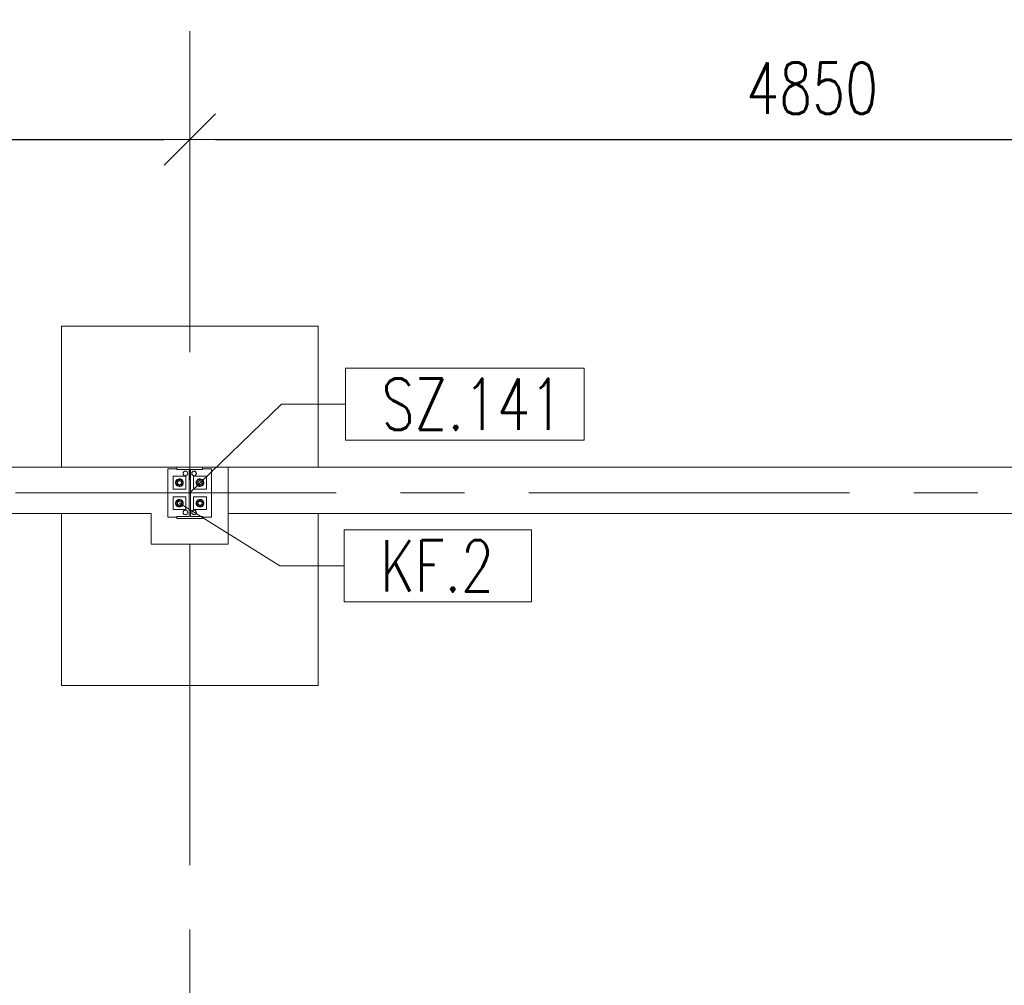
# Model space of a CAD drawing. Header units: millimetres. Extents: x 6807 to 7919, y 15387 to 15883.
# Tile 34 of 120: x 7021 to 7059, y 15729 to 15767. Entities that reach past the tile are written whole.
import ezdxf

# ---------------------------------------------------------------- set-up
doc = ezdxf.new("R2010")
doc.units = ezdxf.units.MM
doc.header["$LTSCALE"] = 10
doc.linetypes.add('MITTE', pattern=[2, 1.25, -0.25, 0.25, -0.25])
doc.layers.get('Defpoints').update_dxf_attribs({"color": 1})
for name, color, linetype, lineweight in [('PS_DIM', 4, 'Continuous', 13), ('PS_Object', 30, 'Continuous', 13), ('PS_Pos', 1, 'Continuous', 15), ('PS_SOLID', 7, 'Continuous', 30)]:
    doc.layers.add(name, color=color, linetype=linetype, lineweight=lineweight)
doc.styles.add('simplex', font='simplex.shx', dxfattribs={"width": 0.75})
doc.dimstyles.new('1_100_PRZ', dxfattribs={"dimtxt": 2, "dimasz": 1, "dimexe": 2, "dimexo": 5, "dimgap": 1, "dimtad": 1, "dimdec": 0, "dimlfac": 100, "dimtxsty": 'simplex', "dimblk": 'dimznak', "dimcen": 2, "dimse1": 1, "dimse2": 1, "dimclrd": 256, "dimclrt": 7, "dimadec": 1, "dimazin": 0, "dimtfac": 1, "dimtdec": 0, "dimtix": 1, "dimtmove": 2, "dimatfit": 3, "dimldrblk": 'dim-grot', "dimfxl": 1, "dimarcsym": 0})

# ---------------------------------------------------------------- blocks, each defined once
blk = doc.blocks.new('dim-grot')
blk.add_hatch(color=256).paths.add_polyline_path([(0, 0), (-2, 0.5), (-2, -0.5)])
blk.add_lwpolyline([(0, 0), (-2, 0.5), (-2, -0.5), (0, 0)])
blk = doc.blocks.new('dimznak')
at = {"color": 0}
for points in [[(0, 2), (0, -2)], [(-2, 0), (2, 0)]]:
    blk.add_lwpolyline(points, dxfattribs=at)
at = {"color": 2}
blk.add_lwpolyline([(1, 1), (-1, -1)], dxfattribs=at)
blk = doc.blocks.new('*D446')
at = {"layer": 'Defpoints', "color": 0, "transparency": 16777216}
for p in [(6985.422, 15767.899), (7625.422, 15749.442, -0.807), (6985.422, 15748.738, -0.807)]:
    blk.add_point(p, dxfattribs=at)
at = {"layer": 'PS_DIM', "lineweight": -2, "transparency": 16777216}
blk.add_line((7624.422, 15767.899), (6986.422, 15767.899), dxfattribs=at)
at = {"layer": 'PS_DIM', "lineweight": -2, "transparency": 16777216, "rotation": 180}
blk.add_blockref('dimznak', (6985.422, 15767.899), dxfattribs=at)
at = {"layer": 'PS_DIM', "lineweight": -2, "transparency": 16777216}
blk.add_blockref('dimznak', (7625.422, 15767.899), dxfattribs=at)
at = {"layer": 'PS_DIM', "color": 7, "transparency": 16777216, "insert": (7305.422, 15769.899), "char_height": 2, "attachment_point": 5, "style": 'simplex'}
blk.add_mtext('64000', dxfattribs=at)
blk = doc.blocks.new('*X289')
at = {"color": 1}
for p, q in [((7042.794, 15759.327, -0.807), (7033.494, 15759.327, -0.807)), ((7033.494, 15759.327, -0.807), (7033.494, 15756.527, -0.807)), ((7042.794, 15756.527, -0.807), (7042.794, 15759.327, -0.807)), ((7027.422, 15754.47, -0.807), (7030.994, 15757.927, -0.807)), ((7030.994, 15757.927, -0.807), (7033.494, 15757.927, -0.807)), ((7033.494, 15756.527, -0.807), (7042.794, 15756.527, -0.807))]:
    blk.add_line(p, q, dxfattribs=at)
at = {"color": 30, "style": 'simplex', "width": 0.75}
blk.add_text('SZ.141', height=2, dxfattribs=at).set_placement((7034.894, 15756.927, -0.807))
blk = doc.blocks.new('*X290')
at = {"color": 1}
for p, q in [((7027.022, 15754.07, -0.807), (7030.938, 15751.627, -0.807)), ((7040.738, 15753.027, -0.807), (7033.438, 15753.027, -0.807)), ((7033.438, 15753.027, -0.807), (7033.438, 15750.227, -0.807)), ((7040.738, 15750.227, -0.807), (7040.738, 15753.027, -0.807)), ((7030.938, 15751.627, -0.807), (7033.438, 15751.627, -0.807)), ((7033.438, 15750.227, -0.807), (7040.738, 15750.227, -0.807))]:
    blk.add_line(p, q, dxfattribs=at)
at = {"color": 30, "style": 'simplex', "width": 0.75}
blk.add_text('KF.2', height=2, dxfattribs=at).set_placement((7034.838, 15750.627, -0.807))

msp = doc.modelspace()

# ---------------------------------------------------------------- linework, layer by layer
at = {"layer": 'PS_Object', "color": 5, "linetype": 'MITTE'}
for p, q in [((7027.422, 15493.934, -0.807), (7027.422, 15778.153, -0.807)), ((7027.422, 15493.934, -0.807), (7027.422, 15778.153, -0.807)), ((6960.628, 15748.442, -0.807), (7681.144, 15748.442, -0.807))]:
    msp.add_line(p, q, dxfattribs=at)
at = {"layer": 'PS_SOLID', "color": 253, "linetype": 'Continuous', "lineweight": 5}
for p, q in [((7032.422, 15754.942, -0.807), (7022.422, 15754.942, -0.807)), ((7022.422, 15754.942, -0.807), (7022.422, 15749.442, -0.807)), ((7032.422, 15749.442, -0.807), (7032.422, 15754.942, -0.807)), ((7025.922, 15749.442, -0.807), (6988.422, 15749.442, -0.807)), ((7028.922, 15749.442, -0.807), (7025.922, 15749.442, -0.807)), ((7074.422, 15749.442, -0.807), (7028.922, 15749.442, -0.807)), ((7028.922, 15749.442, -0.807), (7028.922, 15747.642, -0.807)), ((6988.422, 15747.642, -0.807), (7025.922, 15747.642, -0.807)), ((7022.422, 15747.642, -0.807), (7022.422, 15740.942, -0.807)), ((7025.922, 15747.642, -0.807), (7025.922, 15746.442, -0.807)), ((7028.922, 15746.442, -0.807), (7028.922, 15747.642, -0.807)), ((7028.922, 15747.642, -0.807), (7074.422, 15747.642, -0.807)), ((7032.422, 15740.942, -0.807), (7032.422, 15747.642, -0.807)), ((7025.922, 15746.442, -0.807), (7028.922, 15746.442, -0.807)), ((7022.422, 15740.942, -0.807), (7032.422, 15740.942, -0.807))]:
    msp.add_line(p, q, dxfattribs=at)
at = {"layer": 'PS_SOLID', "linetype": 'Continuous', "lineweight": 13}
for p, q in [((7027.922, 15749.442, -0.807), (7026.922, 15749.442, -0.807)), ((7026.922, 15749.442, -0.807), (7027.922, 15749.442, -0.807)), ((7026.922, 15749.357, -0.807), (7026.922, 15749.442, -0.807)), ((7027.922, 15749.357, -0.807), (7027.922, 15749.442, -0.807)), ((7026.572, 15749.382, -0.807), (7026.922, 15749.382, -0.807)), ((7026.572, 15747.502, -0.807), (7026.572, 15749.382, -0.807)), ((7026.772, 15748.592, -0.807), (7026.772, 15749.092, -0.807)), ((7026.772, 15749.092, -0.807), (7027.006, 15749.092, -0.807)), ((7027.394, 15749.357, -0.807), (7026.922, 15749.357, -0.807)), ((7027.006, 15749.092, -0.807), (7027.272, 15749.092, -0.807)), ((7027.207, 15749.279, -0.807), (7027.167, 15749.232, -0.807)), ((7027.167, 15749.232, -0.807), (7027.167, 15749.171, -0.807)), ((7027.167, 15749.171, -0.807), (7027.207, 15749.124, -0.807)), ((7027.267, 15749.29, -0.807), (7027.207, 15749.279, -0.807)), ((7027.207, 15749.124, -0.807), (7027.267, 15749.113, -0.807)), ((7027.32, 15749.259, -0.807), (7027.267, 15749.29, -0.807)), ((7027.267, 15749.113, -0.807), (7027.32, 15749.144, -0.807)), ((7027.272, 15749.092, -0.807), (7027.272, 15748.592, -0.807)), ((7027.342, 15749.202, -0.807), (7027.32, 15749.259, -0.807)), ((7027.32, 15749.144, -0.807), (7027.342, 15749.202, -0.807)), ((7027.394, 15747.527, -0.807), (7027.394, 15749.357, -0.807)), ((7027.45, 15747.527, -0.807), (7027.45, 15749.357, -0.807)), ((7027.45, 15749.357, -0.807), (7027.922, 15749.357, -0.807)), ((7027.502, 15749.202, -0.807), (7027.523, 15749.259, -0.807)), ((7027.523, 15749.144, -0.807), (7027.502, 15749.202, -0.807)), ((7027.523, 15749.259, -0.807), (7027.576, 15749.29, -0.807)), ((7027.576, 15749.113, -0.807), (7027.523, 15749.144, -0.807)), ((7027.837, 15749.092, -0.807), (7027.572, 15749.092, -0.807)), ((7027.572, 15749.092, -0.807), (7027.572, 15748.592, -0.807)), ((7027.576, 15749.29, -0.807), (7027.637, 15749.279, -0.807)), ((7027.637, 15749.124, -0.807), (7027.576, 15749.113, -0.807)), ((7027.637, 15749.279, -0.807), (7027.676, 15749.232, -0.807)), ((7027.676, 15749.171, -0.807), (7027.637, 15749.124, -0.807)), ((7027.676, 15749.232, -0.807), (7027.676, 15749.171, -0.807)), ((7028.072, 15749.092, -0.807), (7027.837, 15749.092, -0.807)), ((7028.272, 15749.382, -0.807), (7027.922, 15749.382, -0.807)), ((7028.072, 15748.592, -0.807), (7028.072, 15749.092, -0.807)), ((7028.272, 15747.502, -0.807), (7028.272, 15749.382, -0.807)), ((7027.272, 15748.592, -0.807), (7026.772, 15748.592, -0.807)), ((7026.772, 15747.792, -0.807), (7026.772, 15748.292, -0.807)), ((7026.772, 15748.292, -0.807), (7027.006, 15748.292, -0.807)), ((7027.006, 15748.292, -0.807), (7027.272, 15748.292, -0.807)), ((7027.272, 15748.292, -0.807), (7027.272, 15747.792, -0.807)), ((7027.572, 15748.592, -0.807), (7028.072, 15748.592, -0.807)), ((7027.837, 15748.292, -0.807), (7027.572, 15748.292, -0.807)), ((7027.572, 15748.292, -0.807), (7027.572, 15747.792, -0.807)), ((7028.072, 15748.292, -0.807), (7027.837, 15748.292, -0.807)), ((7028.072, 15747.792, -0.807), (7028.072, 15748.292, -0.807)), ((7026.922, 15747.502, -0.807), (7026.572, 15747.502, -0.807)), ((7027.272, 15747.792, -0.807), (7026.772, 15747.792, -0.807)), ((7026.922, 15747.527, -0.807), (7027.394, 15747.527, -0.807)), ((7026.922, 15747.442, -0.807), (7026.922, 15747.527, -0.807)), ((7027.207, 15747.759, -0.807), (7027.167, 15747.712, -0.807)), ((7027.167, 15747.712, -0.807), (7027.167, 15747.651, -0.807)), ((7027.167, 15747.651, -0.807), (7027.207, 15747.604, -0.807)), ((7027.267, 15747.77, -0.807), (7027.207, 15747.759, -0.807)), ((7027.207, 15747.604, -0.807), (7027.267, 15747.593, -0.807)), ((7027.32, 15747.739, -0.807), (7027.267, 15747.77, -0.807)), ((7027.267, 15747.593, -0.807), (7027.32, 15747.624, -0.807)), ((7027.342, 15747.682, -0.807), (7027.32, 15747.739, -0.807)), ((7027.32, 15747.624, -0.807), (7027.342, 15747.682, -0.807)), ((7027.922, 15747.527, -0.807), (7027.45, 15747.527, -0.807)), ((7027.502, 15747.682, -0.807), (7027.523, 15747.739, -0.807)), ((7027.523, 15747.624, -0.807), (7027.502, 15747.682, -0.807)), ((7027.523, 15747.739, -0.807), (7027.576, 15747.77, -0.807)), ((7027.576, 15747.593, -0.807), (7027.523, 15747.624, -0.807)), ((7027.572, 15747.792, -0.807), (7028.072, 15747.792, -0.807)), ((7027.576, 15747.77, -0.807), (7027.637, 15747.759, -0.807)), ((7027.637, 15747.604, -0.807), (7027.576, 15747.593, -0.807)), ((7027.637, 15747.759, -0.807), (7027.676, 15747.712, -0.807)), ((7027.676, 15747.651, -0.807), (7027.637, 15747.604, -0.807)), ((7027.676, 15747.712, -0.807), (7027.676, 15747.651, -0.807)), ((7027.922, 15747.442, -0.807), (7027.922, 15747.527, -0.807)), ((7027.922, 15747.502, -0.807), (7028.272, 15747.502, -0.807)), ((7026.922, 15747.442, -0.807), (7027.922, 15747.442, -0.807)), ((7027.922, 15747.442, -0.807), (7026.922, 15747.442, -0.807))]:
    msp.add_line(p, q, dxfattribs=at)
at = {"layer": 'PS_SOLID', "color": 3, "linetype": 'Continuous', "lineweight": 13}
for p, q in [((7026.873, 15748.862, -0.807), (7026.884, 15748.901, -0.807)), ((7026.873, 15748.842, -0.807), (7026.873, 15748.862, -0.807)), ((7026.873, 15748.821, -0.807), (7026.873, 15748.842, -0.807)), ((7026.884, 15748.782, -0.807), (7026.873, 15748.821, -0.807)), ((7026.883, 15748.842, -0.807), (7026.952, 15748.962, -0.807)), ((7026.952, 15748.722, -0.807), (7026.883, 15748.842, -0.807)), ((7026.884, 15748.901, -0.807), (7026.905, 15748.936, -0.807)), ((7026.905, 15748.747, -0.807), (7026.884, 15748.782, -0.807)), ((7026.905, 15748.936, -0.807), (7026.935, 15748.964, -0.807)), ((7026.935, 15748.719, -0.807), (7026.905, 15748.747, -0.807)), ((7026.935, 15748.964, -0.807), (7026.971, 15748.983, -0.807)), ((7026.971, 15748.7, -0.807), (7026.935, 15748.719, -0.807)), ((7026.942, 15748.842, -0.807), (7026.943, 15748.858, -0.807)), ((7026.943, 15748.854, -0.807), (7026.942, 15748.852, -0.807)), ((7026.942, 15748.852, -0.807), (7026.942, 15748.849, -0.807)), ((7026.943, 15748.825, -0.807), (7026.942, 15748.842, -0.807)), ((7026.942, 15748.834, -0.807), (7026.942, 15748.831, -0.807)), ((7026.942, 15748.831, -0.807), (7026.943, 15748.829, -0.807)), ((7026.943, 15748.858, -0.807), (7026.948, 15748.873, -0.807)), ((7026.948, 15748.81, -0.807), (7026.943, 15748.825, -0.807)), ((7026.948, 15748.873, -0.807), (7026.956, 15748.887, -0.807)), ((7026.949, 15748.874, -0.807), (7026.948, 15748.873, -0.807)), ((7026.948, 15748.873, -0.807), (7026.948, 15748.873, -0.807)), ((7026.956, 15748.796, -0.807), (7026.948, 15748.81, -0.807)), ((7026.948, 15748.81, -0.807), (7026.949, 15748.809, -0.807)), ((7026.948, 15748.81, -0.807), (7026.948, 15748.81, -0.807)), ((7026.952, 15748.962, -0.807), (7027.016, 15748.962, -0.807)), ((7027.091, 15748.722, -0.807), (7026.952, 15748.722, -0.807)), ((7026.956, 15748.887, -0.807), (7026.966, 15748.9, -0.807)), ((7026.966, 15748.784, -0.807), (7026.956, 15748.796, -0.807)), ((7026.959, 15748.892, -0.807), (7026.958, 15748.89, -0.807)), ((7026.958, 15748.793, -0.807), (7026.959, 15748.791, -0.807)), ((7026.962, 15748.894, -0.807), (7026.959, 15748.892, -0.807)), ((7026.959, 15748.791, -0.807), (7026.962, 15748.789, -0.807)), ((7026.966, 15748.9, -0.807), (7026.979, 15748.909, -0.807)), ((7026.979, 15748.774, -0.807), (7026.966, 15748.784, -0.807)), ((7026.971, 15748.983, -0.807), (7027.011, 15748.991, -0.807)), ((7027.011, 15748.692, -0.807), (7026.971, 15748.7, -0.807)), ((7026.975, 15748.907, -0.807), (7026.973, 15748.904, -0.807)), ((7026.973, 15748.779, -0.807), (7026.975, 15748.776, -0.807)), ((7026.977, 15748.908, -0.807), (7026.975, 15748.907, -0.807)), ((7026.975, 15748.776, -0.807), (7026.977, 15748.775, -0.807)), ((7026.979, 15748.909, -0.807), (7026.994, 15748.917, -0.807)), ((7026.994, 15748.766, -0.807), (7026.979, 15748.774, -0.807)), ((7026.994, 15748.917, -0.807), (7027.009, 15748.921, -0.807)), ((7026.995, 15748.917, -0.807), (7026.994, 15748.917, -0.807)), ((7027.009, 15748.762, -0.807), (7026.994, 15748.766, -0.807)), ((7026.994, 15748.766, -0.807), (7026.995, 15748.766, -0.807)), ((7026.997, 15748.917, -0.807), (7026.995, 15748.917, -0.807)), ((7026.995, 15748.766, -0.807), (7026.997, 15748.766, -0.807)), ((7027.009, 15748.921, -0.807), (7027.026, 15748.921, -0.807)), ((7027.026, 15748.762, -0.807), (7027.009, 15748.762, -0.807)), ((7027.011, 15748.991, -0.807), (7027.052, 15748.988, -0.807)), ((7027.052, 15748.695, -0.807), (7027.011, 15748.692, -0.807)), ((7027.016, 15748.921, -0.807), (7027.014, 15748.921, -0.807)), ((7027.014, 15748.762, -0.807), (7027.016, 15748.762, -0.807)), ((7027.016, 15748.962, -0.807), (7027.091, 15748.962, -0.807)), ((7027.019, 15748.921, -0.807), (7027.016, 15748.921, -0.807)), ((7027.016, 15748.762, -0.807), (7027.019, 15748.762, -0.807)), ((7027.026, 15748.921, -0.807), (7027.042, 15748.919, -0.807)), ((7027.042, 15748.764, -0.807), (7027.026, 15748.762, -0.807)), ((7027.038, 15748.92, -0.807), (7027.034, 15748.92, -0.807)), ((7027.034, 15748.763, -0.807), (7027.038, 15748.763, -0.807)), ((7027.039, 15748.919, -0.807), (7027.038, 15748.92, -0.807)), ((7027.038, 15748.763, -0.807), (7027.039, 15748.764, -0.807)), ((7027.042, 15748.919, -0.807), (7027.057, 15748.913, -0.807)), ((7027.057, 15748.77, -0.807), (7027.042, 15748.764, -0.807)), ((7027.052, 15748.988, -0.807), (7027.091, 15748.975, -0.807)), ((7027.091, 15748.708, -0.807), (7027.052, 15748.695, -0.807)), ((7027.057, 15748.913, -0.807), (7027.071, 15748.905, -0.807)), ((7027.071, 15748.778, -0.807), (7027.057, 15748.77, -0.807)), ((7027.058, 15748.913, -0.807), (7027.058, 15748.913, -0.807)), ((7027.061, 15748.911, -0.807), (7027.058, 15748.913, -0.807)), ((7027.058, 15748.77, -0.807), (7027.061, 15748.772, -0.807)), ((7027.058, 15748.77, -0.807), (7027.058, 15748.77, -0.807)), ((7027.071, 15748.905, -0.807), (7027.082, 15748.894, -0.807)), ((7027.082, 15748.789, -0.807), (7027.071, 15748.778, -0.807)), ((7027.076, 15748.9, -0.807), (7027.074, 15748.902, -0.807)), ((7027.074, 15748.781, -0.807), (7027.076, 15748.783, -0.807)), ((7027.078, 15748.898, -0.807), (7027.076, 15748.9, -0.807)), ((7027.076, 15748.783, -0.807), (7027.078, 15748.786, -0.807)), ((7027.082, 15748.894, -0.807), (7027.091, 15748.88, -0.807)), ((7027.091, 15748.803, -0.807), (7027.082, 15748.789, -0.807)), ((7027.09, 15748.883, -0.807), (7027.088, 15748.886, -0.807)), ((7027.088, 15748.797, -0.807), (7027.09, 15748.8, -0.807)), ((7027.09, 15748.882, -0.807), (7027.09, 15748.883, -0.807)), ((7027.09, 15748.8, -0.807), (7027.09, 15748.801, -0.807)), ((7027.091, 15748.975, -0.807), (7027.124, 15748.951, -0.807)), ((7027.091, 15748.962, -0.807), (7027.16, 15748.842, -0.807)), ((7027.091, 15748.88, -0.807), (7027.098, 15748.865, -0.807)), ((7027.16, 15748.842, -0.807), (7027.091, 15748.722, -0.807)), ((7027.098, 15748.818, -0.807), (7027.091, 15748.803, -0.807)), ((7027.124, 15748.732, -0.807), (7027.091, 15748.708, -0.807)), ((7027.098, 15748.865, -0.807), (7027.101, 15748.85, -0.807)), ((7027.099, 15748.863, -0.807), (7027.098, 15748.864, -0.807)), ((7027.101, 15748.833, -0.807), (7027.098, 15748.818, -0.807)), ((7027.098, 15748.819, -0.807), (7027.099, 15748.82, -0.807)), ((7027.099, 15748.86, -0.807), (7027.099, 15748.863, -0.807)), ((7027.099, 15748.82, -0.807), (7027.099, 15748.823, -0.807)), ((7027.101, 15748.85, -0.807), (7027.101, 15748.833, -0.807)), ((7027.102, 15748.842, -0.807), (7027.101, 15748.845, -0.807)), ((7027.101, 15748.839, -0.807), (7027.102, 15748.842, -0.807)), ((7027.124, 15748.951, -0.807), (7027.15, 15748.919, -0.807)), ((7027.15, 15748.764, -0.807), (7027.124, 15748.732, -0.807)), ((7027.15, 15748.919, -0.807), (7027.166, 15748.882, -0.807)), ((7027.166, 15748.801, -0.807), (7027.15, 15748.764, -0.807)), ((7027.166, 15748.882, -0.807), (7027.172, 15748.842, -0.807)), ((7027.172, 15748.842, -0.807), (7027.166, 15748.801, -0.807)), ((7027.677, 15748.882, -0.807), (7027.672, 15748.842, -0.807)), ((7027.672, 15748.842, -0.807), (7027.677, 15748.801, -0.807)), ((7027.693, 15748.919, -0.807), (7027.677, 15748.882, -0.807)), ((7027.677, 15748.801, -0.807), (7027.693, 15748.764, -0.807)), ((7027.752, 15748.962, -0.807), (7027.683, 15748.842, -0.807)), ((7027.683, 15748.842, -0.807), (7027.752, 15748.722, -0.807)), ((7027.719, 15748.951, -0.807), (7027.693, 15748.919, -0.807)), ((7027.693, 15748.764, -0.807), (7027.719, 15748.732, -0.807)), ((7027.753, 15748.975, -0.807), (7027.719, 15748.951, -0.807)), ((7027.719, 15748.732, -0.807), (7027.753, 15748.708, -0.807)), ((7027.745, 15748.865, -0.807), (7027.742, 15748.85, -0.807)), ((7027.742, 15748.85, -0.807), (7027.742, 15748.833, -0.807)), ((7027.742, 15748.842, -0.807), (7027.742, 15748.845, -0.807)), ((7027.742, 15748.839, -0.807), (7027.742, 15748.842, -0.807)), ((7027.742, 15748.833, -0.807), (7027.745, 15748.818, -0.807)), ((7027.744, 15748.86, -0.807), (7027.745, 15748.863, -0.807)), ((7027.745, 15748.82, -0.807), (7027.744, 15748.823, -0.807)), ((7027.752, 15748.88, -0.807), (7027.745, 15748.865, -0.807)), ((7027.745, 15748.863, -0.807), (7027.745, 15748.864, -0.807)), ((7027.745, 15748.819, -0.807), (7027.745, 15748.82, -0.807)), ((7027.745, 15748.818, -0.807), (7027.752, 15748.803, -0.807)), ((7027.827, 15748.962, -0.807), (7027.752, 15748.962, -0.807)), ((7027.761, 15748.894, -0.807), (7027.752, 15748.88, -0.807)), ((7027.752, 15748.803, -0.807), (7027.761, 15748.789, -0.807)), ((7027.752, 15748.722, -0.807), (7027.891, 15748.722, -0.807)), ((7027.791, 15748.988, -0.807), (7027.753, 15748.975, -0.807)), ((7027.753, 15748.883, -0.807), (7027.755, 15748.886, -0.807)), ((7027.753, 15748.882, -0.807), (7027.753, 15748.883, -0.807)), ((7027.753, 15748.8, -0.807), (7027.753, 15748.801, -0.807)), ((7027.755, 15748.797, -0.807), (7027.753, 15748.8, -0.807)), ((7027.753, 15748.708, -0.807), (7027.791, 15748.695, -0.807)), ((7027.773, 15748.905, -0.807), (7027.761, 15748.894, -0.807)), ((7027.761, 15748.789, -0.807), (7027.773, 15748.778, -0.807)), ((7027.765, 15748.898, -0.807), (7027.767, 15748.9, -0.807)), ((7027.767, 15748.783, -0.807), (7027.765, 15748.786, -0.807)), ((7027.767, 15748.9, -0.807), (7027.769, 15748.902, -0.807)), ((7027.769, 15748.781, -0.807), (7027.767, 15748.783, -0.807)), ((7027.786, 15748.913, -0.807), (7027.773, 15748.905, -0.807)), ((7027.773, 15748.778, -0.807), (7027.786, 15748.77, -0.807)), ((7027.782, 15748.911, -0.807), (7027.785, 15748.913, -0.807)), ((7027.785, 15748.77, -0.807), (7027.782, 15748.772, -0.807)), ((7027.785, 15748.913, -0.807), (7027.785, 15748.913, -0.807)), ((7027.785, 15748.77, -0.807), (7027.785, 15748.77, -0.807)), ((7027.801, 15748.919, -0.807), (7027.786, 15748.913, -0.807)), ((7027.786, 15748.77, -0.807), (7027.801, 15748.764, -0.807)), ((7027.832, 15748.991, -0.807), (7027.791, 15748.988, -0.807)), ((7027.791, 15748.695, -0.807), (7027.832, 15748.692, -0.807)), ((7027.817, 15748.921, -0.807), (7027.801, 15748.919, -0.807)), ((7027.801, 15748.764, -0.807), (7027.817, 15748.762, -0.807)), ((7027.804, 15748.919, -0.807), (7027.805, 15748.92, -0.807)), ((7027.805, 15748.763, -0.807), (7027.804, 15748.764, -0.807)), ((7027.805, 15748.92, -0.807), (7027.809, 15748.92, -0.807)), ((7027.809, 15748.763, -0.807), (7027.805, 15748.763, -0.807)), ((7027.834, 15748.921, -0.807), (7027.817, 15748.921, -0.807)), ((7027.817, 15748.762, -0.807), (7027.834, 15748.762, -0.807)), ((7027.824, 15748.921, -0.807), (7027.827, 15748.921, -0.807)), ((7027.827, 15748.762, -0.807), (7027.824, 15748.762, -0.807)), ((7027.891, 15748.962, -0.807), (7027.827, 15748.962, -0.807)), ((7027.827, 15748.921, -0.807), (7027.83, 15748.921, -0.807)), ((7027.83, 15748.762, -0.807), (7027.827, 15748.762, -0.807)), ((7027.872, 15748.983, -0.807), (7027.832, 15748.991, -0.807)), ((7027.832, 15748.692, -0.807), (7027.872, 15748.7, -0.807)), ((7027.849, 15748.917, -0.807), (7027.834, 15748.921, -0.807)), ((7027.834, 15748.762, -0.807), (7027.849, 15748.766, -0.807)), ((7027.846, 15748.917, -0.807), (7027.848, 15748.917, -0.807)), ((7027.848, 15748.766, -0.807), (7027.846, 15748.766, -0.807)), ((7027.848, 15748.917, -0.807), (7027.849, 15748.917, -0.807)), ((7027.849, 15748.766, -0.807), (7027.848, 15748.766, -0.807)), ((7027.864, 15748.909, -0.807), (7027.849, 15748.917, -0.807)), ((7027.849, 15748.766, -0.807), (7027.864, 15748.774, -0.807)), ((7027.877, 15748.9, -0.807), (7027.864, 15748.909, -0.807)), ((7027.864, 15748.774, -0.807), (7027.877, 15748.784, -0.807)), ((7027.866, 15748.908, -0.807), (7027.868, 15748.907, -0.807)), ((7027.868, 15748.776, -0.807), (7027.866, 15748.775, -0.807)), ((7027.868, 15748.907, -0.807), (7027.87, 15748.904, -0.807)), ((7027.87, 15748.779, -0.807), (7027.868, 15748.776, -0.807)), ((7027.908, 15748.964, -0.807), (7027.872, 15748.983, -0.807)), ((7027.872, 15748.7, -0.807), (7027.908, 15748.719, -0.807)), ((7027.887, 15748.887, -0.807), (7027.877, 15748.9, -0.807)), ((7027.877, 15748.784, -0.807), (7027.887, 15748.796, -0.807)), ((7027.881, 15748.894, -0.807), (7027.884, 15748.892, -0.807)), ((7027.884, 15748.791, -0.807), (7027.881, 15748.789, -0.807)), ((7027.884, 15748.892, -0.807), (7027.885, 15748.89, -0.807)), ((7027.885, 15748.793, -0.807), (7027.884, 15748.791, -0.807)), ((7027.895, 15748.873, -0.807), (7027.887, 15748.887, -0.807)), ((7027.887, 15748.796, -0.807), (7027.895, 15748.81, -0.807)), ((7027.96, 15748.842, -0.807), (7027.891, 15748.962, -0.807)), ((7027.891, 15748.722, -0.807), (7027.96, 15748.842, -0.807)), ((7027.894, 15748.874, -0.807), (7027.895, 15748.873, -0.807)), ((7027.895, 15748.81, -0.807), (7027.894, 15748.809, -0.807)), ((7027.895, 15748.873, -0.807), (7027.895, 15748.873, -0.807)), ((7027.9, 15748.858, -0.807), (7027.895, 15748.873, -0.807)), ((7027.895, 15748.81, -0.807), (7027.9, 15748.825, -0.807)), ((7027.895, 15748.81, -0.807), (7027.895, 15748.81, -0.807)), ((7027.902, 15748.842, -0.807), (7027.9, 15748.858, -0.807)), ((7027.9, 15748.854, -0.807), (7027.901, 15748.852, -0.807)), ((7027.9, 15748.825, -0.807), (7027.902, 15748.842, -0.807)), ((7027.901, 15748.831, -0.807), (7027.9, 15748.829, -0.807)), ((7027.901, 15748.852, -0.807), (7027.901, 15748.849, -0.807)), ((7027.901, 15748.834, -0.807), (7027.901, 15748.831, -0.807)), ((7027.938, 15748.936, -0.807), (7027.908, 15748.964, -0.807)), ((7027.908, 15748.719, -0.807), (7027.938, 15748.747, -0.807)), ((7027.959, 15748.901, -0.807), (7027.938, 15748.936, -0.807)), ((7027.938, 15748.747, -0.807), (7027.959, 15748.782, -0.807)), ((7027.97, 15748.862, -0.807), (7027.959, 15748.901, -0.807)), ((7027.959, 15748.782, -0.807), (7027.97, 15748.821, -0.807)), ((7027.97, 15748.842, -0.807), (7027.97, 15748.862, -0.807)), ((7027.97, 15748.821, -0.807), (7027.97, 15748.842, -0.807)), ((7026.873, 15748.062, -0.807), (7026.884, 15748.101, -0.807)), ((7026.873, 15748.042, -0.807), (7026.873, 15748.062, -0.807)), ((7026.873, 15748.021, -0.807), (7026.873, 15748.042, -0.807)), ((7026.884, 15747.982, -0.807), (7026.873, 15748.021, -0.807)), ((7026.883, 15748.042, -0.807), (7026.952, 15748.162, -0.807)), ((7026.952, 15747.922, -0.807), (7026.883, 15748.042, -0.807)), ((7026.884, 15748.101, -0.807), (7026.905, 15748.136, -0.807)), ((7026.905, 15747.947, -0.807), (7026.884, 15747.982, -0.807)), ((7026.905, 15748.136, -0.807), (7026.935, 15748.164, -0.807)), ((7026.935, 15747.919, -0.807), (7026.905, 15747.947, -0.807)), ((7026.935, 15748.164, -0.807), (7026.971, 15748.183, -0.807)), ((7026.971, 15747.9, -0.807), (7026.935, 15747.919, -0.807)), ((7026.942, 15748.042, -0.807), (7026.943, 15748.058, -0.807)), ((7026.943, 15748.054, -0.807), (7026.942, 15748.052, -0.807)), ((7026.942, 15748.052, -0.807), (7026.942, 15748.049, -0.807)), ((7026.943, 15748.025, -0.807), (7026.942, 15748.042, -0.807)), ((7026.942, 15748.034, -0.807), (7026.942, 15748.031, -0.807)), ((7026.942, 15748.031, -0.807), (7026.943, 15748.029, -0.807)), ((7026.943, 15748.058, -0.807), (7026.948, 15748.073, -0.807)), ((7026.948, 15748.01, -0.807), (7026.943, 15748.025, -0.807)), ((7026.948, 15748.073, -0.807), (7026.956, 15748.087, -0.807)), ((7026.949, 15748.074, -0.807), (7026.948, 15748.073, -0.807)), ((7026.948, 15748.073, -0.807), (7026.948, 15748.073, -0.807)), ((7026.956, 15747.996, -0.807), (7026.948, 15748.01, -0.807)), ((7026.948, 15748.01, -0.807), (7026.949, 15748.009, -0.807)), ((7026.948, 15748.01, -0.807), (7026.948, 15748.01, -0.807)), ((7026.952, 15748.162, -0.807), (7027.016, 15748.162, -0.807)), ((7027.091, 15747.922, -0.807), (7026.952, 15747.922, -0.807)), ((7026.956, 15748.087, -0.807), (7026.966, 15748.1, -0.807)), ((7026.966, 15747.984, -0.807), (7026.956, 15747.996, -0.807)), ((7026.959, 15748.092, -0.807), (7026.958, 15748.09, -0.807)), ((7026.958, 15747.993, -0.807), (7026.959, 15747.991, -0.807)), ((7026.962, 15748.094, -0.807), (7026.959, 15748.092, -0.807)), ((7026.959, 15747.991, -0.807), (7026.962, 15747.989, -0.807)), ((7026.966, 15748.1, -0.807), (7026.979, 15748.109, -0.807)), ((7026.979, 15747.974, -0.807), (7026.966, 15747.984, -0.807)), ((7026.971, 15748.183, -0.807), (7027.011, 15748.191, -0.807)), ((7027.011, 15747.892, -0.807), (7026.971, 15747.9, -0.807)), ((7026.975, 15748.107, -0.807), (7026.973, 15748.104, -0.807)), ((7026.973, 15747.979, -0.807), (7026.975, 15747.976, -0.807)), ((7026.977, 15748.108, -0.807), (7026.975, 15748.107, -0.807)), ((7026.975, 15747.976, -0.807), (7026.977, 15747.975, -0.807)), ((7026.979, 15748.109, -0.807), (7026.994, 15748.117, -0.807)), ((7026.994, 15747.966, -0.807), (7026.979, 15747.974, -0.807)), ((7026.994, 15748.117, -0.807), (7027.009, 15748.121, -0.807)), ((7026.995, 15748.117, -0.807), (7026.994, 15748.117, -0.807)), ((7027.009, 15747.962, -0.807), (7026.994, 15747.966, -0.807)), ((7026.994, 15747.966, -0.807), (7026.995, 15747.966, -0.807)), ((7026.997, 15748.117, -0.807), (7026.995, 15748.117, -0.807)), ((7026.995, 15747.966, -0.807), (7026.997, 15747.966, -0.807)), ((7027.009, 15748.121, -0.807), (7027.026, 15748.121, -0.807)), ((7027.026, 15747.962, -0.807), (7027.009, 15747.962, -0.807)), ((7027.011, 15748.191, -0.807), (7027.052, 15748.188, -0.807)), ((7027.052, 15747.895, -0.807), (7027.011, 15747.892, -0.807)), ((7027.016, 15748.121, -0.807), (7027.014, 15748.121, -0.807)), ((7027.014, 15747.962, -0.807), (7027.016, 15747.962, -0.807)), ((7027.016, 15748.162, -0.807), (7027.091, 15748.162, -0.807)), ((7027.019, 15748.121, -0.807), (7027.016, 15748.121, -0.807)), ((7027.016, 15747.962, -0.807), (7027.019, 15747.962, -0.807)), ((7027.026, 15748.121, -0.807), (7027.042, 15748.119, -0.807)), ((7027.042, 15747.964, -0.807), (7027.026, 15747.962, -0.807)), ((7027.038, 15748.12, -0.807), (7027.034, 15748.12, -0.807)), ((7027.034, 15747.963, -0.807), (7027.038, 15747.963, -0.807)), ((7027.039, 15748.119, -0.807), (7027.038, 15748.12, -0.807)), ((7027.038, 15747.963, -0.807), (7027.039, 15747.964, -0.807)), ((7027.042, 15748.119, -0.807), (7027.057, 15748.113, -0.807)), ((7027.057, 15747.97, -0.807), (7027.042, 15747.964, -0.807)), ((7027.052, 15748.188, -0.807), (7027.091, 15748.175, -0.807)), ((7027.091, 15747.908, -0.807), (7027.052, 15747.895, -0.807)), ((7027.057, 15748.113, -0.807), (7027.071, 15748.105, -0.807)), ((7027.071, 15747.978, -0.807), (7027.057, 15747.97, -0.807)), ((7027.058, 15748.113, -0.807), (7027.058, 15748.113, -0.807)), ((7027.061, 15748.111, -0.807), (7027.058, 15748.113, -0.807)), ((7027.058, 15747.97, -0.807), (7027.061, 15747.972, -0.807)), ((7027.058, 15747.97, -0.807), (7027.058, 15747.97, -0.807)), ((7027.071, 15748.105, -0.807), (7027.082, 15748.094, -0.807)), ((7027.082, 15747.989, -0.807), (7027.071, 15747.978, -0.807)), ((7027.076, 15748.1, -0.807), (7027.074, 15748.102, -0.807)), ((7027.074, 15747.981, -0.807), (7027.076, 15747.983, -0.807)), ((7027.078, 15748.098, -0.807), (7027.076, 15748.1, -0.807)), ((7027.076, 15747.983, -0.807), (7027.078, 15747.986, -0.807)), ((7027.082, 15748.094, -0.807), (7027.091, 15748.08, -0.807)), ((7027.091, 15748.003, -0.807), (7027.082, 15747.989, -0.807)), ((7027.09, 15748.083, -0.807), (7027.088, 15748.086, -0.807)), ((7027.088, 15747.997, -0.807), (7027.09, 15748, -0.807)), ((7027.09, 15748.082, -0.807), (7027.09, 15748.083, -0.807)), ((7027.09, 15748, -0.807), (7027.09, 15748.001, -0.807)), ((7027.091, 15748.175, -0.807), (7027.124, 15748.151, -0.807)), ((7027.091, 15748.162, -0.807), (7027.16, 15748.042, -0.807)), ((7027.091, 15748.08, -0.807), (7027.098, 15748.065, -0.807)), ((7027.16, 15748.042, -0.807), (7027.091, 15747.922, -0.807)), ((7027.098, 15748.018, -0.807), (7027.091, 15748.003, -0.807)), ((7027.124, 15747.932, -0.807), (7027.091, 15747.908, -0.807)), ((7027.098, 15748.065, -0.807), (7027.101, 15748.05, -0.807)), ((7027.099, 15748.063, -0.807), (7027.098, 15748.064, -0.807)), ((7027.101, 15748.033, -0.807), (7027.098, 15748.018, -0.807)), ((7027.098, 15748.019, -0.807), (7027.099, 15748.02, -0.807)), ((7027.099, 15748.06, -0.807), (7027.099, 15748.063, -0.807)), ((7027.099, 15748.02, -0.807), (7027.099, 15748.023, -0.807)), ((7027.101, 15748.05, -0.807), (7027.101, 15748.033, -0.807)), ((7027.102, 15748.042, -0.807), (7027.101, 15748.045, -0.807)), ((7027.101, 15748.039, -0.807), (7027.102, 15748.042, -0.807)), ((7027.124, 15748.151, -0.807), (7027.15, 15748.119, -0.807)), ((7027.15, 15747.964, -0.807), (7027.124, 15747.932, -0.807)), ((7027.15, 15748.119, -0.807), (7027.166, 15748.082, -0.807)), ((7027.166, 15748.001, -0.807), (7027.15, 15747.964, -0.807)), ((7027.166, 15748.082, -0.807), (7027.172, 15748.042, -0.807)), ((7027.172, 15748.042, -0.807), (7027.166, 15748.001, -0.807)), ((7027.677, 15748.082, -0.807), (7027.672, 15748.042, -0.807)), ((7027.672, 15748.042, -0.807), (7027.677, 15748.001, -0.807)), ((7027.693, 15748.119, -0.807), (7027.677, 15748.082, -0.807)), ((7027.677, 15748.001, -0.807), (7027.693, 15747.964, -0.807)), ((7027.752, 15748.162, -0.807), (7027.683, 15748.042, -0.807)), ((7027.683, 15748.042, -0.807), (7027.752, 15747.922, -0.807)), ((7027.719, 15748.151, -0.807), (7027.693, 15748.119, -0.807)), ((7027.693, 15747.964, -0.807), (7027.719, 15747.932, -0.807)), ((7027.753, 15748.175, -0.807), (7027.719, 15748.151, -0.807)), ((7027.719, 15747.932, -0.807), (7027.753, 15747.908, -0.807)), ((7027.745, 15748.065, -0.807), (7027.742, 15748.05, -0.807)), ((7027.742, 15748.05, -0.807), (7027.742, 15748.033, -0.807)), ((7027.742, 15748.042, -0.807), (7027.742, 15748.045, -0.807)), ((7027.742, 15748.039, -0.807), (7027.742, 15748.042, -0.807)), ((7027.742, 15748.033, -0.807), (7027.745, 15748.018, -0.807)), ((7027.744, 15748.06, -0.807), (7027.745, 15748.063, -0.807)), ((7027.745, 15748.02, -0.807), (7027.744, 15748.023, -0.807)), ((7027.752, 15748.08, -0.807), (7027.745, 15748.065, -0.807)), ((7027.745, 15748.063, -0.807), (7027.745, 15748.064, -0.807)), ((7027.745, 15748.019, -0.807), (7027.745, 15748.02, -0.807)), ((7027.745, 15748.018, -0.807), (7027.752, 15748.003, -0.807)), ((7027.827, 15748.162, -0.807), (7027.752, 15748.162, -0.807)), ((7027.761, 15748.094, -0.807), (7027.752, 15748.08, -0.807)), ((7027.752, 15748.003, -0.807), (7027.761, 15747.989, -0.807)), ((7027.752, 15747.922, -0.807), (7027.891, 15747.922, -0.807)), ((7027.791, 15748.188, -0.807), (7027.753, 15748.175, -0.807)), ((7027.753, 15748.083, -0.807), (7027.755, 15748.086, -0.807)), ((7027.753, 15748.082, -0.807), (7027.753, 15748.083, -0.807)), ((7027.753, 15748, -0.807), (7027.753, 15748.001, -0.807)), ((7027.755, 15747.997, -0.807), (7027.753, 15748, -0.807)), ((7027.753, 15747.908, -0.807), (7027.791, 15747.895, -0.807)), ((7027.773, 15748.105, -0.807), (7027.761, 15748.094, -0.807)), ((7027.761, 15747.989, -0.807), (7027.773, 15747.978, -0.807)), ((7027.765, 15748.098, -0.807), (7027.767, 15748.1, -0.807)), ((7027.767, 15747.983, -0.807), (7027.765, 15747.986, -0.807)), ((7027.767, 15748.1, -0.807), (7027.769, 15748.102, -0.807)), ((7027.769, 15747.981, -0.807), (7027.767, 15747.983, -0.807)), ((7027.786, 15748.113, -0.807), (7027.773, 15748.105, -0.807)), ((7027.773, 15747.978, -0.807), (7027.786, 15747.97, -0.807)), ((7027.782, 15748.111, -0.807), (7027.785, 15748.113, -0.807)), ((7027.785, 15747.97, -0.807), (7027.782, 15747.972, -0.807)), ((7027.785, 15748.113, -0.807), (7027.785, 15748.113, -0.807)), ((7027.785, 15747.97, -0.807), (7027.785, 15747.97, -0.807)), ((7027.801, 15748.119, -0.807), (7027.786, 15748.113, -0.807)), ((7027.786, 15747.97, -0.807), (7027.801, 15747.964, -0.807)), ((7027.832, 15748.191, -0.807), (7027.791, 15748.188, -0.807)), ((7027.791, 15747.895, -0.807), (7027.832, 15747.892, -0.807)), ((7027.817, 15748.121, -0.807), (7027.801, 15748.119, -0.807)), ((7027.801, 15747.964, -0.807), (7027.817, 15747.962, -0.807)), ((7027.804, 15748.119, -0.807), (7027.805, 15748.12, -0.807)), ((7027.805, 15747.963, -0.807), (7027.804, 15747.964, -0.807)), ((7027.805, 15748.12, -0.807), (7027.809, 15748.12, -0.807)), ((7027.809, 15747.963, -0.807), (7027.805, 15747.963, -0.807)), ((7027.834, 15748.121, -0.807), (7027.817, 15748.121, -0.807)), ((7027.817, 15747.962, -0.807), (7027.834, 15747.962, -0.807)), ((7027.824, 15748.121, -0.807), (7027.827, 15748.121, -0.807)), ((7027.827, 15747.962, -0.807), (7027.824, 15747.962, -0.807)), ((7027.891, 15748.162, -0.807), (7027.827, 15748.162, -0.807)), ((7027.827, 15748.121, -0.807), (7027.83, 15748.121, -0.807)), ((7027.83, 15747.962, -0.807), (7027.827, 15747.962, -0.807)), ((7027.872, 15748.183, -0.807), (7027.832, 15748.191, -0.807)), ((7027.832, 15747.892, -0.807), (7027.872, 15747.9, -0.807)), ((7027.849, 15748.117, -0.807), (7027.834, 15748.121, -0.807)), ((7027.834, 15747.962, -0.807), (7027.849, 15747.966, -0.807)), ((7027.846, 15748.117, -0.807), (7027.848, 15748.117, -0.807)), ((7027.848, 15747.966, -0.807), (7027.846, 15747.966, -0.807)), ((7027.848, 15748.117, -0.807), (7027.849, 15748.117, -0.807)), ((7027.849, 15747.966, -0.807), (7027.848, 15747.966, -0.807)), ((7027.864, 15748.109, -0.807), (7027.849, 15748.117, -0.807)), ((7027.849, 15747.966, -0.807), (7027.864, 15747.974, -0.807)), ((7027.877, 15748.1, -0.807), (7027.864, 15748.109, -0.807)), ((7027.864, 15747.974, -0.807), (7027.877, 15747.984, -0.807)), ((7027.866, 15748.108, -0.807), (7027.868, 15748.107, -0.807)), ((7027.868, 15747.976, -0.807), (7027.866, 15747.975, -0.807)), ((7027.868, 15748.107, -0.807), (7027.87, 15748.104, -0.807)), ((7027.87, 15747.979, -0.807), (7027.868, 15747.976, -0.807)), ((7027.908, 15748.164, -0.807), (7027.872, 15748.183, -0.807)), ((7027.872, 15747.9, -0.807), (7027.908, 15747.919, -0.807)), ((7027.887, 15748.087, -0.807), (7027.877, 15748.1, -0.807)), ((7027.877, 15747.984, -0.807), (7027.887, 15747.996, -0.807)), ((7027.881, 15748.094, -0.807), (7027.884, 15748.092, -0.807)), ((7027.884, 15747.991, -0.807), (7027.881, 15747.989, -0.807)), ((7027.884, 15748.092, -0.807), (7027.885, 15748.09, -0.807)), ((7027.885, 15747.993, -0.807), (7027.884, 15747.991, -0.807)), ((7027.895, 15748.073, -0.807), (7027.887, 15748.087, -0.807)), ((7027.887, 15747.996, -0.807), (7027.895, 15748.01, -0.807)), ((7027.96, 15748.042, -0.807), (7027.891, 15748.162, -0.807)), ((7027.891, 15747.922, -0.807), (7027.96, 15748.042, -0.807)), ((7027.894, 15748.074, -0.807), (7027.895, 15748.073, -0.807)), ((7027.895, 15748.01, -0.807), (7027.894, 15748.009, -0.807)), ((7027.895, 15748.073, -0.807), (7027.895, 15748.073, -0.807)), ((7027.9, 15748.058, -0.807), (7027.895, 15748.073, -0.807)), ((7027.895, 15748.01, -0.807), (7027.9, 15748.025, -0.807)), ((7027.895, 15748.01, -0.807), (7027.895, 15748.01, -0.807)), ((7027.902, 15748.042, -0.807), (7027.9, 15748.058, -0.807)), ((7027.9, 15748.054, -0.807), (7027.901, 15748.052, -0.807)), ((7027.9, 15748.025, -0.807), (7027.902, 15748.042, -0.807)), ((7027.901, 15748.031, -0.807), (7027.9, 15748.029, -0.807)), ((7027.901, 15748.052, -0.807), (7027.901, 15748.049, -0.807)), ((7027.901, 15748.034, -0.807), (7027.901, 15748.031, -0.807)), ((7027.938, 15748.136, -0.807), (7027.908, 15748.164, -0.807)), ((7027.908, 15747.919, -0.807), (7027.938, 15747.947, -0.807)), ((7027.959, 15748.101, -0.807), (7027.938, 15748.136, -0.807)), ((7027.938, 15747.947, -0.807), (7027.959, 15747.982, -0.807)), ((7027.97, 15748.062, -0.807), (7027.959, 15748.101, -0.807)), ((7027.959, 15747.982, -0.807), (7027.97, 15748.021, -0.807)), ((7027.97, 15748.042, -0.807), (7027.97, 15748.062, -0.807)), ((7027.97, 15748.021, -0.807), (7027.97, 15748.042, -0.807))]:
    msp.add_line(p, q, dxfattribs=at)
at = {"layer": 'PS_SOLID', "linetype": 'Continuous', "lineweight": 13}
for centre in [(7027.252, 15749.202, -0.807), (7027.592, 15749.202, -0.807), (7027.252, 15747.682, -0.807), (7027.592, 15747.682, -0.807)]:
    msp.add_circle(centre, 0.09, dxfattribs=at)

# ---------------------------------------------------------------- block references
at = {"layer": 'PS_Pos'}
for name in ['*X289', '*X290']:
    msp.add_blockref(name, (0, -6.028), dxfattribs=at)

# ---------------------------------------------------------------- dimensions: what is measured, and where the dimension line sits
at = {"layer": 'PS_DIM'}
dim = msp.add_linear_dim(base=(6985.422, 15767.899), p1=(7625.422, 15749.442, -0.807), p2=(6985.422, 15748.738, -0.807), dimstyle='1_100_PRZ', dxfattribs=at)
dim.commit()
dim.dimension.update_dxf_attribs({"geometry": '*D446', "text_midpoint": (7305.422, 15769.899)})
for base, p1, p2 in [((7027.422, 15762.21), (6986.422, 15748.541, -0.807), (7027.422, 15753.168, -0.807)), ((7075.922, 15762.21), (7027.422, 15753.168, -0.807), (7075.922, 15749.442, -0.807))]:
    msp.add_linear_dim(base=base, p1=p1, p2=p2, dimstyle='1_100_PRZ', dxfattribs=at).render()

doc.saveas('drawing.dxf')
